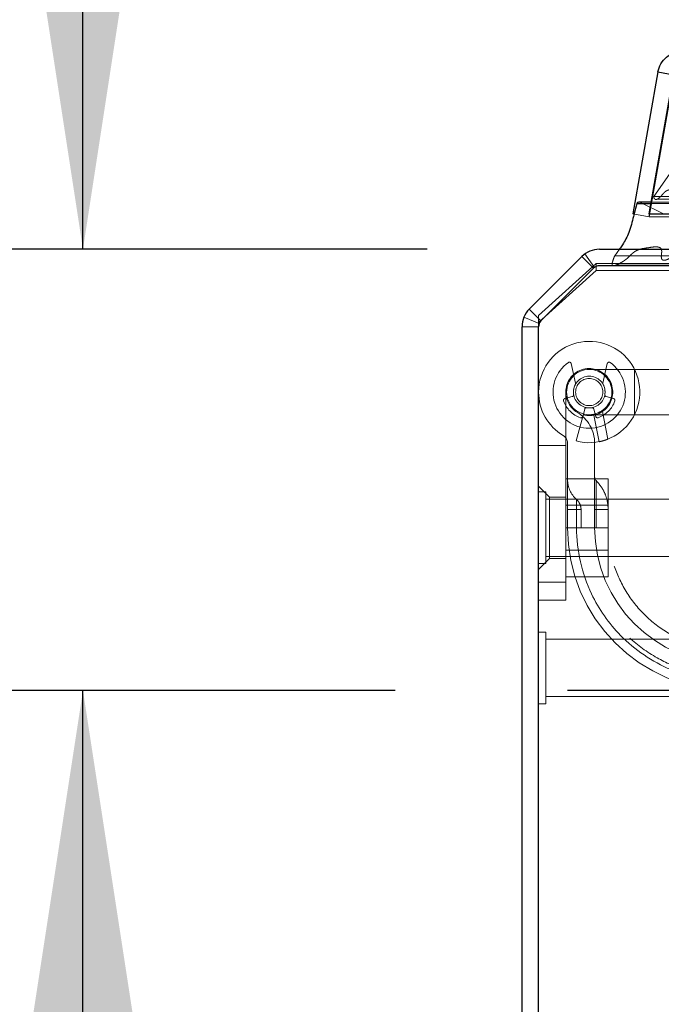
# Model space of a CAD drawing. Header units: inches. Extents: x 0.2 to 10.8, y 0.2 to 8.2.
# Tile 6 of 146: x 2.877 to 3.063, y 1.943 to 2.228. Entities that reach past the tile are written whole.
import ezdxf

# ---------------------------------------------------------------- set-up
doc = ezdxf.new("R2010")
doc.units = ezdxf.units.IN
doc.header["$MEASUREMENT"] = 0
doc.linetypes.add('HIDDEN', pattern=[0.07500000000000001, 0.05, -0.025])
doc.layers.add('DIMENSIONS', color=140, linetype='Continuous')
doc.styles.add('SLDTEXTSTYLE0', font='TXT', dxfattribs={"width": 0.7})
doc.dimstyles.new('SLDDIMSTYLE1', dxfattribs={"dimtxt": 0.0849609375, "dimasz": 0.13, "dimexe": 0, "dimexo": 0.0625, "dimgap": 0.021240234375, "dimtad": 0, "dimtih": 1, "dimtoh": 1, "dimlfac": 15, "dimrnd": 1e-09, "dimzin": 12, "dimdsep": 46, "dimtxsty": 'SLDTEXTSTYLE0', "dimsah": 1, "dimcen": 0.09, "dimadec": 0, "dimazin": 3, "dimtfac": 1, "dimtmove": 0, "dimatfit": 0, "dimfxl": 0, "dimfrac": 2, "dimtolj": 1, "dimtzin": 12, "dimarcsym": 0})

# ---------------------------------------------------------------- blocks, each defined once
blk = doc.blocks.new('_D_22')
at = {"layer": 'DIMENSIONS'}
for p, q in [((2.895359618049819, 2.161682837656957), (2.895359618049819, 2.411682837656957)), ((2.995250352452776, 2.161682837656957), (2.770359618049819, 2.161682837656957)), ((2.985988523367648, 2.033638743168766), (2.770359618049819, 2.033638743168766)), ((2.895359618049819, 1.809167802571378), (2.895359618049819, 2.033638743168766)), ((2.349392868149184, 1.809167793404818), (2.320862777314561, 1.809167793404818)), ((2.320862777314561, 1.809167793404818), (2.320862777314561, 1.674136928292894)), ((2.601862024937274, 1.809167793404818), (2.630392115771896, 1.809167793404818)), ((2.630392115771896, 1.809167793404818), (2.630392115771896, 1.674136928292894)), ((2.755034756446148, 1.809167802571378), (2.895359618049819, 1.809167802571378)), ((2.320862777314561, 1.674136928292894), (2.349392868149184, 1.674136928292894)), ((2.630392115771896, 1.674136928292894), (2.601862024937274, 1.674136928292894))]:
    blk.add_line(p, q, dxfattribs=at)
for points in [[(2.895359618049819, 2.161682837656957), (2.915359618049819, 2.291682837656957), (2.875359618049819, 2.291682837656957)], [(2.895359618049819, 2.033638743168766), (2.875359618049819, 1.903638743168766), (2.915359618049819, 1.903638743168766)]]:
    blk.add_solid(points, dxfattribs=at)
at = {"layer": 'DIMENSIONS', "char_height": 0.08333333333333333, "attachment_point": 1, "style": 'SLDTEXTSTYLE0'}
for s, insert in [('1.92', (2.349392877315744, 1.935610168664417)), ('48.8', (2.349392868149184, 1.781559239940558))]:
    blk.add_mtext(s, dxfattribs=dict(at, insert=insert))

msp = doc.modelspace()

# ---------------------------------------------------------------- linework, layer by layer
at = {"color": 7, "linetype": 'Continuous', "lineweight": 25}
for p, q in [((3.062229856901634, 2.213142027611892), (3.054962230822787, 2.171925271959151)), ((3.059696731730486, 2.171925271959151), (3.066964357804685, 2.213142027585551)), ((3.062229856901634, 2.213142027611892), (3.066821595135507, 2.212332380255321)), ((3.056089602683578, 2.174965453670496), (3.060232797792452, 2.174965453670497)), ((3.060304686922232, 2.175373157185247), (3.0567039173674, 2.175373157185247)), ((3.059696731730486, 2.171925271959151), (4.985849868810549, 2.171925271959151)), ((3.059696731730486, 2.171925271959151), (3.059696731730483, 2.171866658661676)), ((3.045250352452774, 2.161682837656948), (3.103656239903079, 2.161682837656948)), ((3.024898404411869, 2.144313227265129), (3.040159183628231, 2.159574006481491)), ((3.04355252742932, 2.156180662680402), (3.028291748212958, 2.14091988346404)), ((3.103650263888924, 2.156882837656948), (3.045247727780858, 2.156882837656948)), ((3.022789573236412, 1.368882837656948), (3.022789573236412, 2.139222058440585)), ((3.027589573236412, 1.366482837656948), (3.027589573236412, 2.139224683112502))]:
    msp.add_line(p, q, dxfattribs=at)
at = {"color": 7, "linetype": 'HIDDEN', "lineweight": 18}
for p, q in [((3.066956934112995, 2.212308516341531), (3.059689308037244, 2.17109176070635)), ((3.059696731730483, 2.17109176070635), (3.066964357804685, 2.21230851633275)), ((3.068943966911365, 2.188288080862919), (3.061051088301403, 2.177015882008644)), ((3.061051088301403, 2.177015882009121), (4.984495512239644, 2.177015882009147)), ((3.056996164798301, 2.175305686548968), (4.988550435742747, 2.175305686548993)), ((3.064050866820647, 2.171864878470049), (3.056996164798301, 2.175305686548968)), ((3.056996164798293, 2.175305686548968), (4.98855043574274, 2.175305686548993)), ((3.060232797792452, 2.174965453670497), (4.985313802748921, 2.174965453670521)), ((4.985241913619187, 2.175373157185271), (3.060304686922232, 2.175373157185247)), ((3.062065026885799, 2.176256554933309), (4.98343887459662, 2.176256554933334)), ((3.054962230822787, 2.171925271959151), (3.059689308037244, 2.17109176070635)), ((3.059696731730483, 2.171866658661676), (3.059696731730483, 2.17109176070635)), ((3.059696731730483, 2.17109176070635), (4.985849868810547, 2.17109176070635)), ((3.043847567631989, 2.156430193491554), (3.041041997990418, 2.160324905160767)), ((3.051037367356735, 2.161682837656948), (3.049687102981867, 2.159777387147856)), ((3.049687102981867, 2.159777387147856), (3.103656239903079, 2.159777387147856)), ((3.027589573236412, 2.142420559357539), (3.044256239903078, 2.157525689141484)), ((3.043553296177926, 2.156179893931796), (3.040159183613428, 2.159574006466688)), ((3.044256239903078, 2.157525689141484), (3.044256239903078, 2.155497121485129)), ((3.044256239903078, 2.157525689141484), (3.105589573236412, 2.157525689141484)), ((3.049825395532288, 2.157028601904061), (3.103656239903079, 2.157028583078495)), ((3.044256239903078, 2.155497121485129), (3.027589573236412, 2.140391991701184)), ((3.028292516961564, 2.140919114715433), (3.043553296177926, 2.156179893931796)), ((3.044256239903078, 2.155497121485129), (3.104784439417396, 2.155497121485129)), ((3.028292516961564, 2.140919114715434), (3.024898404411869, 2.144313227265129)), ((3.027772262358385, 2.140140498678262), (3.02333764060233, 2.141977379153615)), ((3.027589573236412, 2.140391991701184), (3.027589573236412, 2.142420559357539)), ((3.027589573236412, 2.139224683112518), (3.027589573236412, 2.140391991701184)), ((3.027589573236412, 2.139222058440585), (3.022789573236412, 2.139222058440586)), ((3.038306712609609, 2.122816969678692), (3.037042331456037, 2.128510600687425)), ((3.047533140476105, 2.128510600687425), (3.046268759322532, 2.122816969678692)), ((3.055411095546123, 2.126814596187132), (3.042287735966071, 2.126814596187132)), ((3.055411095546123, 2.113691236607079), (3.055411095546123, 2.126814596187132)), ((3.055411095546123, 2.113691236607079), (3.055411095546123, 2.126814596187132)), ((3.055411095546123, 2.113691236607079), (3.055411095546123, 2.126814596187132)), ((3.077720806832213, 2.126814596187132), (3.055411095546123, 2.126814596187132)), ((3.035463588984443, 2.120252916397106), (3.035463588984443, 2.065134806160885)), ((3.03520720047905, 2.118355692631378), (3.03737009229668, 2.118935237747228)), ((3.047205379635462, 2.118935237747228), (3.049368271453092, 2.118355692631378)), ((3.040970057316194, 2.115335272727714), (3.040390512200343, 2.113172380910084)), ((3.044184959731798, 2.113172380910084), (3.043605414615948, 2.115335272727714)), ((3.046098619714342, 2.114591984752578), (3.047702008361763, 2.106588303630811)), ((3.047702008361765, 2.106588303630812), (3.046098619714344, 2.114591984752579)), ((3.046098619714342, 2.114591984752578), (3.047702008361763, 2.106588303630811)), ((3.047702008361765, 2.106588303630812), (3.046098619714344, 2.114591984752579)), ((3.046098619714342, 2.114591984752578), (3.047702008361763, 2.106588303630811)), ((3.047702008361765, 2.106588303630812), (3.046098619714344, 2.114591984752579)), ((3.040390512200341, 2.113172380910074), (3.038483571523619, 2.106055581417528)), ((3.042287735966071, 2.113691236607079), (3.055411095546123, 2.113691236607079)), ((3.043628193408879, 2.113561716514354), (3.045174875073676, 2.105841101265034)), ((3.055411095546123, 2.113691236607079), (3.077720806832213, 2.113691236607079)), ((3.035463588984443, 2.104743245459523), (3.027589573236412, 2.104743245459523)), ((3.035988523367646, 2.105405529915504), (3.035988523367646, 2.080882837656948)), ((3.043862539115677, 2.080882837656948), (3.043862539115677, 2.105405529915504)), ((3.035463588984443, 2.095082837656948), (3.047796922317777, 2.095082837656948)), ((3.047796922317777, 2.080882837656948), (3.047796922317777, 2.095082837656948)), ((3.030739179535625, 2.089806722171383), (3.027589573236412, 2.092956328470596)), ((3.029672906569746, 2.091299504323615), (3.027589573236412, 2.091299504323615)), ((3.029672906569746, 2.080882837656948), (3.029672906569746, 2.091299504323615)), ((3.069256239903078, 2.089216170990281), (3.029672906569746, 2.089216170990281)), ((3.030739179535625, 2.089806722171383), (3.030739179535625, 2.071958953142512)), ((3.035463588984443, 2.089806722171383), (3.030739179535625, 2.089806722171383)), ((3.047796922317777, 2.087412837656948), (3.035463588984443, 2.087412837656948)), ((3.035988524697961, 2.080882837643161), (3.035988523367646, 2.08613218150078)), ((3.035988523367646, 2.086132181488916), (3.038618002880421, 2.086132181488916)), ((3.035988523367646, 2.086132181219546), (3.038618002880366, 2.086132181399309)), ((3.035988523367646, 2.086132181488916), (3.038618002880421, 2.086132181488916)), ((3.035988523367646, 2.086132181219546), (3.038618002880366, 2.086132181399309)), ((3.035988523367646, 2.086132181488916), (3.038618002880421, 2.086132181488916)), ((3.035988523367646, 2.086132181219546), (3.038618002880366, 2.086132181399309)), ((3.035988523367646, 2.086132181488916), (3.038618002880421, 2.086132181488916)), ((3.035988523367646, 2.086132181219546), (3.038618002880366, 2.086132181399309)), ((3.035988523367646, 2.086132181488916), (3.038618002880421, 2.086132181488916)), ((3.035988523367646, 2.086132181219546), (3.038618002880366, 2.086132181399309)), ((3.035988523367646, 2.086132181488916), (3.038618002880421, 2.086132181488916)), ((3.035988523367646, 2.086132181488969), (3.03598852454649, 2.080882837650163)), ((3.035988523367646, 2.086132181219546), (3.038618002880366, 2.086132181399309)), ((3.038618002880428, 2.086132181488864), (3.038618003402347, 2.080882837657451)), ((3.038618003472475, 2.080882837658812), (3.038618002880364, 2.086132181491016)), ((3.038618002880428, 2.086132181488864), (3.038618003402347, 2.080882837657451)), ((3.038618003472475, 2.080882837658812), (3.038618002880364, 2.086132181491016)), ((3.038618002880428, 2.086132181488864), (3.038618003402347, 2.080882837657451)), ((3.038618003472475, 2.080882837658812), (3.038618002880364, 2.086132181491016)), ((3.038618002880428, 2.086132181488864), (3.038618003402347, 2.080882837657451)), ((3.038618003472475, 2.080882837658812), (3.038618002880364, 2.086132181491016)), ((3.038618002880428, 2.086132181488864), (3.038618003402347, 2.080882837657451)), ((3.038618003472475, 2.080882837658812), (3.038618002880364, 2.086132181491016)), ((3.038618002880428, 2.086132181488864), (3.038618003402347, 2.080882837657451)), ((3.038618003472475, 2.080882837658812), (3.038618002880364, 2.086132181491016)), ((3.039925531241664, 2.080882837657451), (3.039925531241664, 2.086132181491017)), ((3.043862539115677, 2.086132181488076), (3.044255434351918, 2.086132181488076)), ((3.043862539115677, 2.086132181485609), (3.044255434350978, 2.086132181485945)), ((3.043862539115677, 2.086132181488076), (3.044255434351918, 2.086132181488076)), ((3.043862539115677, 2.086132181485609), (3.044255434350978, 2.086132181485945)), ((3.043862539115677, 2.086132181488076), (3.044255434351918, 2.086132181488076)), ((3.043862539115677, 2.086132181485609), (3.044255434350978, 2.086132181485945)), ((3.043862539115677, 2.086132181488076), (3.044255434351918, 2.086132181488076)), ((3.043862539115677, 2.086132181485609), (3.044255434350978, 2.086132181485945)), ((3.043862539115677, 2.086132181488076), (3.044255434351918, 2.086132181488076)), ((3.043862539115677, 2.086132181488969), (3.043862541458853, 2.080882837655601)), ((3.043862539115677, 2.086132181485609), (3.044255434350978, 2.086132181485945)), ((3.043862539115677, 2.086132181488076), (3.044255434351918, 2.086132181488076)), ((3.043862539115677, 2.086132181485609), (3.044255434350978, 2.086132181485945)), ((3.044255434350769, 2.086132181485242), (3.044255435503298, 2.080882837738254)), ((3.044255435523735, 2.080882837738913), (3.04425543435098, 2.086132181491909)), ((3.044255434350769, 2.086132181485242), (3.044255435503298, 2.080882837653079)), ((3.044255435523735, 2.080882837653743), (3.04425543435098, 2.086132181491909)), ((3.044255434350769, 2.086132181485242), (3.044255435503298, 2.080882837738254)), ((3.044255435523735, 2.080882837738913), (3.04425543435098, 2.086132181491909)), ((3.044255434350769, 2.086132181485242), (3.044255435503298, 2.080882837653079)), ((3.044255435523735, 2.080882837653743), (3.04425543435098, 2.086132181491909)), ((3.044255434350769, 2.086132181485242), (3.044255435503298, 2.080882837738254)), ((3.044255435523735, 2.080882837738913), (3.04425543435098, 2.086132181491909)), ((3.044255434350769, 2.086132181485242), (3.044255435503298, 2.080882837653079)), ((3.044255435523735, 2.080882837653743), (3.04425543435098, 2.086132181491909)), ((3.047679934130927, 2.086132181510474), (3.047564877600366, 2.086132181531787)), ((3.047679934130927, 2.086132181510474), (3.047564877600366, 2.086132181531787)), ((3.047679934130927, 2.086132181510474), (3.047564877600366, 2.086132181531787)), ((3.047679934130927, 2.086132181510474), (3.047564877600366, 2.086132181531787)), ((3.047679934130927, 2.086132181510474), (3.047564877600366, 2.086132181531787)), ((3.047679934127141, 2.086132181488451), (3.04779602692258, 2.086132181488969)), ((3.047796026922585, 2.080882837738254), (3.047796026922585, 2.086132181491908)), ((3.029672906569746, 2.070466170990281), (3.029672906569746, 2.080882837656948)), ((3.035463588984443, 2.080882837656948), (3.047796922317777, 2.080882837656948)), ((3.047796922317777, 2.066682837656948), (3.047796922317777, 2.080882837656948)), ((3.035463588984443, 2.074352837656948), (3.047796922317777, 2.074352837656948)), ((3.027589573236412, 2.0688093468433), (3.030739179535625, 2.071958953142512)), ((3.029672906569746, 2.072549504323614), (3.069256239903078, 2.072549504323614)), ((3.030739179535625, 2.071958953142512), (3.035463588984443, 2.071958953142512)), ((3.027589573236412, 2.070466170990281), (3.029672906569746, 2.070466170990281)), ((3.035463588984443, 2.066682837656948), (3.047796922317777, 2.066682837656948)), ((3.035463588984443, 2.065134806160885), (3.027589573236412, 2.065134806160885)), ((3.027589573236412, 2.065134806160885), (3.035463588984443, 2.065134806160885)), ((3.035463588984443, 2.065134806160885), (3.027589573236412, 2.065134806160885)), ((3.027589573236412, 2.065134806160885), (3.035463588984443, 2.065134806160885)), ((3.035463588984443, 2.065134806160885), (3.027589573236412, 2.065134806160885)), ((3.027589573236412, 2.065134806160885), (3.035463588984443, 2.065134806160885)), ((3.035463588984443, 2.065134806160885), (3.035463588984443, 2.059885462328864)), ((3.035463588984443, 2.059885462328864), (3.027589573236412, 2.059885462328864)), ((3.029672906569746, 2.050632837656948), (3.027589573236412, 2.050632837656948)), ((3.029672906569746, 2.040216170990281), (3.029672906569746, 2.050632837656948)), ((3.069256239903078, 2.048549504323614), (3.029672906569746, 2.048549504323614)), ((3.029672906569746, 2.029799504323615), (3.029672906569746, 2.040216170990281)), ((3.029672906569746, 2.031882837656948), (3.069256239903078, 2.031882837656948)), ((3.027589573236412, 2.029799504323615), (3.029672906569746, 2.029799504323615))]:
    msp.add_line(p, q, dxfattribs=at)
at = {"color": 7, "linetype": 'HIDDEN', "lineweight": 18, "flags": 128}
for points in [[(4.98500221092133, 2.16229822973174), (3.982326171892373, 2.16229805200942), (3.060539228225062, 2.162298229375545)], [(4.985007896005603, 2.162298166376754), (4.101505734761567, 2.162295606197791), (3.060540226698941, 2.162298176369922)]]:
    msp.add_lwpolyline(points, dxfattribs=at)
at = {"color": 7, "linetype": 'HIDDEN', "lineweight": 18}
for radius in [0.006561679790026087, 0.004593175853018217, 0.003937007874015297]:
    msp.add_circle((3.042287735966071, 2.120252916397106), radius, dxfattribs=at)
at = {"color": 7, "linetype": 'Continuous', "lineweight": 25}
for centre, radius, start, end in [((3.056703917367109, 2.174706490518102), 0.0006666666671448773, 89.99999997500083, 157.1422396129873), ((3.045250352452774, 2.154482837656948), 0.007200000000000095, 89.99999999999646, 135), ((3.045247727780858, 2.154485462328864), 0.002397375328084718, 90, 134.9999999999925), ((3.029989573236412, 2.139222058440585), 0.007200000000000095, 134.9999999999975, 180), ((3.029986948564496, 2.139224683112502), 0.002397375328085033, 135, 180)]:
    msp.add_arc(centre, radius, start, end, dxfattribs=at)
at = {"color": 7, "linetype": 'HIDDEN', "lineweight": 18}
for centre, radius, start, end in [((3.056703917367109, 2.174706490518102), 0.0006666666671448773, 64.00000000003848, 89.99999997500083), ((3.042287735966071, 2.120252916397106), 0.01469816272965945, 255.0000000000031, 180), ((3.042287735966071, 2.120252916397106), 0.0104986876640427, 125.2609148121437, 54.73908518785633), ((3.036529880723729, 2.128396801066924), 0.0005249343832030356, 12.52046276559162, 125.2609148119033), ((3.048045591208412, 2.128396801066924), 0.0005249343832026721, 54.73908518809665, 167.4795372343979), ((3.042287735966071, 2.120252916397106), 0.006824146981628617, 255.0000000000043, 180), ((3.037794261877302, 2.122703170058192), 0.0005249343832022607, 331.3967362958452, 12.520462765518), ((3.046781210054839, 2.122703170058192), 0.0005249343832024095, 167.4795372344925, 208.6032637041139), ((3.042287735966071, 2.120252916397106), 0.01469816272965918, 180, 238.9924169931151), ((3.042287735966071, 2.120252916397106), 0.006824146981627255, 180, 238.9924169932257), ((3.042287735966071, 2.120252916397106), 0.004593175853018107, 151.3967362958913, 189.1131578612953), ((3.042287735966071, 2.120252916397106), 0.004593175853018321, 350.8868421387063, 28.60326370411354), ((3.03534306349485, 2.117848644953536), 0.0005249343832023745, 104.9999999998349, 199.0960437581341), ((3.042287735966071, 2.120252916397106), 0.007874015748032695, 199.0960437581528, 250.9039562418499), ((3.037234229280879, 2.11944228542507), 0.0005249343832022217, 284.9999999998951, 9.113157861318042), ((3.042287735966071, 2.120252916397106), 0.007874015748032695, 289.0960437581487, 340.9039562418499), ((3.047341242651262, 2.11944228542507), 0.0005249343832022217, 170.886842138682, 255.0000000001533), ((3.049232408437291, 2.117848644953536), 0.0005249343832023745, 340.9039562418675, 75.00000000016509), ((3.033363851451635, 2.105405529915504), 0.01049868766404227, 0, 58.99241699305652), ((3.041477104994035, 2.115199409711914), 0.0005249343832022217, 80.88684213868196, 165.00000000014), ((3.042287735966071, 2.120252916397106), 0.0045931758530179, 260.8868421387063, 279.1131578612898), ((3.043098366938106, 2.115199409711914), 0.0005249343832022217, 14.99999999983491, 99.11315786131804), ((3.039883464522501, 2.113308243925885), 0.0005249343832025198, 250.9039562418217, 345.0000000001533), ((3.04469200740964, 2.113308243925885), 0.0005249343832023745, 194.9999999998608, 289.0960437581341), ((3.033363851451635, 2.105405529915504), 0.00262467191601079, 0, 58.99241699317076), ((3.043862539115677, 2.094935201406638), 0.007874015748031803, 180, 228.2366022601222), ((3.045174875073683, 2.095503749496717), 0.001312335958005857, 180, 225.5237275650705), ((3.083232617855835, 2.080882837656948), 0.04724409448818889, 180, 0), ((3.083232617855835, 2.080882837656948), 0.03937007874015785, 180, 0)]:
    msp.add_arc(centre, radius, start, end, dxfattribs=at)
at = {"color": 7, "linetype": 'Continuous', "lineweight": 25}
for points, knots in [([(3.062229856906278, 2.213142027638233), (3.062375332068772, 2.213967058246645), (3.062666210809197, 2.214766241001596), (3.063503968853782, 2.216217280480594), (3.064050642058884, 2.216868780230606), (3.065334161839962, 2.217945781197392), (3.066070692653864, 2.218371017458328), (3.067645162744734, 2.218944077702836), (3.068482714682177, 2.21909176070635), (3.069320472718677, 2.21909176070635)], [0, 0, 0, 0, 0.25, 0.25, 0.5, 0.5, 0.75, 0.75, 1, 1, 1, 1]), ([(3.056089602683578, 2.174965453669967), (3.055826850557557, 2.173993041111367), (3.055487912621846, 2.172738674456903), (3.054798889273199, 2.169909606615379), (3.054055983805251, 2.166577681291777), (3.052408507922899, 2.16369669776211), (3.051383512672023, 2.162169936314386), (3.051081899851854, 2.161745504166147), (3.051037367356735, 2.161682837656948)], [0, 0, 0, 0, 0.2048192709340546, 0.2642072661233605, 0.5877581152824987, 0.8815774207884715, 0.9825151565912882, 1, 1, 1, 1])]:
    msp.add_open_spline(points, degree=3, knots=knots, dxfattribs=at)
at = {"color": 7, "linetype": 'HIDDEN', "lineweight": 18}
for points, knots in [([(3.061051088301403, 2.177015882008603), (3.061044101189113, 2.176987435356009), (3.061029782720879, 2.176929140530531), (3.06102743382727, 2.176832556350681), (3.061038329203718, 2.176730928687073), (3.061063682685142, 2.176625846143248), (3.061102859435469, 2.176520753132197), (3.061155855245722, 2.176419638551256), (3.061223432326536, 2.176327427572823), (3.061311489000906, 2.176243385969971), (3.061454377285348, 2.176156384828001), (3.061751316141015, 2.176079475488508), (3.062151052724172, 2.176261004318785), (3.062643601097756, 2.176618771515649), (3.063136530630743, 2.177100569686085), (3.063663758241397, 2.177688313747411), (3.064071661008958, 2.178163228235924), (3.064420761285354, 2.178470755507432), (3.064726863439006, 2.17866870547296), (3.065104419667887, 2.178839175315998), (3.065560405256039, 2.17894462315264), (3.066041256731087, 2.178939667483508), (3.06646022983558, 2.178838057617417), (3.066769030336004, 2.178650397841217), (3.066971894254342, 2.178411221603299), (3.067066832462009, 2.178119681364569), (3.067119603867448, 2.177785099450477), (3.067130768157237, 2.177416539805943), (3.067102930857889, 2.177167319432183), (3.067088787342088, 2.177040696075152)], [0, 0, 0, 0, 0.008015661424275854, 0.01642624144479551, 0.02548130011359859, 0.03532265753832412, 0.04596837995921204, 0.05731829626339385, 0.06918684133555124, 0.08154973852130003, 0.09716460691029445, 0.1262066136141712, 0.1938647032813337, 0.2508569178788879, 0.3344528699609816, 0.4187957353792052, 0.5010146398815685, 0.5361129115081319, 0.5786151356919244, 0.628178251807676, 0.6848127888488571, 0.7500089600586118, 0.80649066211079, 0.847752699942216, 0.8748195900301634, 0.9022650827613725, 0.9327237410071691, 0.965818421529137, 1, 1, 1, 1]), ([(3.049687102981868, 2.159777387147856), (3.049582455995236, 2.15952529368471), (3.049391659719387, 2.159065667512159), (3.04916507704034, 2.158422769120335), (3.049010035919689, 2.157900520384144), (3.048936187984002, 2.157521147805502), (3.048940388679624, 2.15726027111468), (3.048994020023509, 2.157091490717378), (3.049099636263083, 2.156979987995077), (3.049244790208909, 2.156932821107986), (3.049420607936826, 2.156924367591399), (3.049629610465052, 2.15696285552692), (3.049868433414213, 2.157040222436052), (3.050326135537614, 2.157200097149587), (3.050973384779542, 2.157498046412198), (3.051771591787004, 2.157942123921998), (3.052511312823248, 2.158410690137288), (3.053192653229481, 2.158931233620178), (3.053859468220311, 2.159558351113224), (3.054423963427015, 2.160131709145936), (3.054951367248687, 2.160603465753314), (3.055421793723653, 2.160958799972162), (3.056104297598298, 2.161381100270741), (3.057337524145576, 2.161844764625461), (3.05888422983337, 2.162031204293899), (3.060422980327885, 2.162298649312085), (3.061505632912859, 2.162406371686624), (3.06222245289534, 2.162354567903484), (3.06264972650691, 2.162246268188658), (3.06290562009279, 2.162105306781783), (3.063112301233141, 2.161912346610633), (3.063249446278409, 2.161638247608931), (3.063320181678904, 2.161267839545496), (3.063324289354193, 2.160868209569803), (3.063296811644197, 2.160469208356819), (3.063267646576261, 2.160080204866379), (3.063224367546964, 2.159748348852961), (3.063205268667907, 2.159467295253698), (3.063228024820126, 2.159240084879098), (3.063279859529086, 2.159017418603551), (3.063363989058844, 2.158814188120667), (3.063458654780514, 2.158665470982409), (3.063634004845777, 2.158554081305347), (3.06389486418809, 2.158476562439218), (3.064288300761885, 2.158493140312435), (3.064698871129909, 2.158603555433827), (3.065253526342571, 2.15884904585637), (3.065887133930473, 2.159287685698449), (3.066532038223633, 2.159975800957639), (3.067050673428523, 2.16086210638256), (3.067451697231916, 2.161765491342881), (3.067856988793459, 2.162603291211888), (3.06820476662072, 2.163208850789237), (3.068627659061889, 2.163829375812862), (3.069188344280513, 2.164464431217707), (3.069950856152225, 2.16502645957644), (3.070679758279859, 2.165195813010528), (3.071187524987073, 2.165030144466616), (3.071458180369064, 2.164859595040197), (3.071677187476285, 2.164593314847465), (3.071895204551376, 2.164182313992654), (3.07213824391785, 2.163689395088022), (3.072409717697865, 2.163219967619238), (3.072777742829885, 2.162634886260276), (3.073249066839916, 2.161940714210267), (3.073846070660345, 2.161189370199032), (3.074464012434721, 2.160528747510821), (3.075097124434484, 2.159979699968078), (3.075694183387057, 2.159613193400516), (3.076236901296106, 2.159436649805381), (3.076714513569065, 2.159397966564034), (3.077084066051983, 2.159514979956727), (3.077287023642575, 2.159711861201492), (3.07735035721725, 2.159837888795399), (3.077397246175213, 2.160002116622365), (3.077427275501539, 2.160201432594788), (3.077442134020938, 2.160429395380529), (3.07744082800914, 2.160680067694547), (3.07742335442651, 2.160950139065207), (3.077389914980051, 2.161239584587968), (3.077329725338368, 2.161604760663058), (3.07724521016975, 2.16203786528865), (3.077141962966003, 2.162533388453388), (3.07701689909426, 2.163056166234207), (3.076903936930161, 2.163583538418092), (3.076855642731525, 2.164094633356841), (3.076868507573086, 2.164528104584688), (3.076985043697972, 2.16489979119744), (3.077196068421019, 2.165080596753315), (3.077399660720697, 2.165139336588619), (3.077580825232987, 2.165150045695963), (3.077827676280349, 2.165123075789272), (3.078253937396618, 2.165026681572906), (3.079054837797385, 2.16474846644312), (3.08015528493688, 2.164266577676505), (3.081403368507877, 2.163516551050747), (3.082593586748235, 2.162536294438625), (3.083493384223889, 2.161597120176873), (3.084130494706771, 2.160898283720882), (3.084484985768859, 2.160541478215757), (3.084783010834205, 2.160288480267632), (3.08507162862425, 2.16010729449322), (3.085391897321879, 2.15999996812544), (3.085724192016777, 2.160014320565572), (3.086035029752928, 2.16011940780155), (3.086299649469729, 2.160271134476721), (3.086495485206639, 2.160456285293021), (3.086635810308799, 2.160694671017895), (3.086721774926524, 2.160953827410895), (3.086762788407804, 2.161257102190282), (3.086718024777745, 2.161640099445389), (3.086607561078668, 2.162121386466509), (3.086421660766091, 2.162697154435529), (3.086255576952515, 2.163098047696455), (3.086165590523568, 2.16331525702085)], [0, 0, 0, 0, 0.01165580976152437, 0.02125130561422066, 0.028620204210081, 0.03429118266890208, 0.03667556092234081, 0.03893308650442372, 0.04124556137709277, 0.04399857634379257, 0.04734540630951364, 0.05123865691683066, 0.05575357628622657, 0.06095083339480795, 0.07795820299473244, 0.09408110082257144, 0.1092829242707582, 0.1236696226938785, 0.1375796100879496, 0.1541345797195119, 0.163018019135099, 0.1729922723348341, 0.1840146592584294, 0.204889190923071, 0.2441303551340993, 0.2718263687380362, 0.2922069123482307, 0.3053877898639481, 0.3118454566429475, 0.3169624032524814, 0.3208356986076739, 0.325276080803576, 0.3302677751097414, 0.3359005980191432, 0.3410985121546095, 0.346279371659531, 0.351515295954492, 0.3544827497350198, 0.3574843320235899, 0.3605674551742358, 0.3637072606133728, 0.3668044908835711, 0.3686870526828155, 0.3738130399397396, 0.3820846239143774, 0.3908438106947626, 0.3972951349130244, 0.4147690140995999, 0.4303906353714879, 0.4422064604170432, 0.4610488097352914, 0.4723716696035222, 0.4826980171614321, 0.4921122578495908, 0.5067198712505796, 0.5227377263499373, 0.5401598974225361, 0.5471704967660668, 0.5518299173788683, 0.5564978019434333, 0.5638264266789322, 0.5721575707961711, 0.5801748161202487, 0.5879775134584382, 0.6035088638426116, 0.6184661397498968, 0.6329214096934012, 0.6469260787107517, 0.6603699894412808, 0.6694170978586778, 0.6784502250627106, 0.687776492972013, 0.6895992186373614, 0.691634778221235, 0.6940048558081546, 0.6967465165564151, 0.6997911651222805, 0.7031107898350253, 0.7067203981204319, 0.7106189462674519, 0.7148230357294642, 0.7216774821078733, 0.7285545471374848, 0.7354668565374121, 0.7435757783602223, 0.7503645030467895, 0.7559948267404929, 0.7607307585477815, 0.765788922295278, 0.769210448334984, 0.7726135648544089, 0.7760447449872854, 0.7827830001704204, 0.797006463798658, 0.8224909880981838, 0.8478785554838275, 0.8735719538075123, 0.8997148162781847, 0.9106852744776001, 0.9188292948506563, 0.9241891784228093, 0.9304521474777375, 0.9365864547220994, 0.942758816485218, 0.9491693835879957, 0.9540555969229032, 0.9584565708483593, 0.9625319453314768, 0.9663327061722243, 0.9697505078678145, 0.9746993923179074, 0.9815092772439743, 0.9899814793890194, 1, 1, 1, 1]), ([(3.047702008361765, 2.106588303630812), (3.047378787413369, 2.106460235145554), (3.047056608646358, 2.106346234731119), (3.046448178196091, 2.106152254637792), (3.046165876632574, 2.10607351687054), (3.045693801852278, 2.10595277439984), (3.045501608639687, 2.105909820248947), (3.045243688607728, 2.105854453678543), (3.045174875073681, 2.10584110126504), (3.045174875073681, 2.10584110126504)], [0, 0, 0, 0, 0.25, 0.25, 0.5, 0.5, 0.75, 0.75, 1, 1, 1, 1]), ([(3.04425543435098, 2.086132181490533), (3.04425543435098, 2.088349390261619), (3.04425543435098, 2.09162747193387), (3.04425543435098, 2.094127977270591), (3.04425543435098, 2.094787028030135), (3.04425543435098, 2.094127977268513), (3.04425543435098, 2.091627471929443), (3.04425543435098, 2.088349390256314), (3.04425543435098, 2.086132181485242)], [6.283185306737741, 6.283185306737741, 6.283185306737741, 6.283185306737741, 7.068583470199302, 7.461282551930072, 7.853981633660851, 8.24668071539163, 8.63937979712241, 9.42477796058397, 9.42477796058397, 9.42477796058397, 9.42477796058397]), ([(3.04425543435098, 2.086132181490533), (3.04425543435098, 2.088349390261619), (3.04425543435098, 2.09162747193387), (3.04425543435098, 2.094127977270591), (3.04425543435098, 2.094787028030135), (3.04425543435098, 2.094127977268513), (3.04425543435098, 2.091627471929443), (3.04425543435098, 2.088349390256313), (3.04425543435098, 2.086132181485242)], [6.283185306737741, 6.283185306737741, 6.283185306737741, 6.283185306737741, 7.068583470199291, 7.46128255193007, 7.85398163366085, 8.24668071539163, 8.6393797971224, 9.42477796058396, 9.42477796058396, 9.42477796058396, 9.42477796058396]), ([(3.04425543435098, 2.086132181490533), (3.04425543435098, 2.088349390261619), (3.04425543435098, 2.09162747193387), (3.04425543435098, 2.094127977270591), (3.04425543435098, 2.094787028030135), (3.04425543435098, 2.094127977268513), (3.04425543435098, 2.091627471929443), (3.04425543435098, 2.088349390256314), (3.04425543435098, 2.086132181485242)], [6.283185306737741, 6.283185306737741, 6.283185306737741, 6.283185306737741, 7.068583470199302, 7.461282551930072, 7.853981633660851, 8.24668071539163, 8.63937979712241, 9.42477796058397, 9.42477796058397, 9.42477796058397, 9.42477796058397]), ([(3.04425543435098, 2.086132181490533), (3.04425543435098, 2.088349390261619), (3.04425543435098, 2.09162747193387), (3.04425543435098, 2.094127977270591), (3.04425543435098, 2.094787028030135), (3.04425543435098, 2.094127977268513), (3.04425543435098, 2.091627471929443), (3.04425543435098, 2.088349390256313), (3.04425543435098, 2.086132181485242)], [6.283185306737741, 6.283185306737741, 6.283185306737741, 6.283185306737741, 7.068583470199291, 7.46128255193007, 7.85398163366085, 8.24668071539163, 8.6393797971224, 9.42477796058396, 9.42477796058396, 9.42477796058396, 9.42477796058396]), ([(3.04425543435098, 2.086132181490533), (3.04425543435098, 2.088349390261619), (3.04425543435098, 2.09162747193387), (3.04425543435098, 2.094127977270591), (3.04425543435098, 2.094787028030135), (3.04425543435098, 2.094127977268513), (3.04425543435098, 2.091627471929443), (3.04425543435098, 2.088349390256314), (3.04425543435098, 2.086132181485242)], [6.283185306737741, 6.283185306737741, 6.283185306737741, 6.283185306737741, 7.068583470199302, 7.461282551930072, 7.853981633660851, 8.24668071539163, 8.63937979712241, 9.42477796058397, 9.42477796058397, 9.42477796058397, 9.42477796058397]), ([(3.04425543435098, 2.086132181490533), (3.04425543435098, 2.088349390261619), (3.04425543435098, 2.09162747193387), (3.04425543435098, 2.094127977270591), (3.04425543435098, 2.094787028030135), (3.04425543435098, 2.094127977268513), (3.04425543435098, 2.091627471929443), (3.04425543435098, 2.088349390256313), (3.04425543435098, 2.086132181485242)], [6.283185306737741, 6.283185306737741, 6.283185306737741, 6.283185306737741, 7.068583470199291, 7.46128255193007, 7.85398163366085, 8.24668071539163, 8.6393797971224, 9.42477796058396, 9.42477796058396, 9.42477796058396, 9.42477796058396]), ([(3.04779602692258, 2.086132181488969), (3.047751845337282, 2.086915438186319), (3.047663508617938, 2.088481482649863), (3.046939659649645, 2.090732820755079), (3.045836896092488, 2.092824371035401), (3.044782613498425, 2.093986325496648), (3.04425543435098, 2.094567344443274)], [0, 0, 0, 0, 0.2500292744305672, 0.4999088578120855, 0.7499364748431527, 1, 1, 1, 1]), ([(3.038618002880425, 2.086132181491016), (3.038618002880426, 2.086515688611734), (3.038618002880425, 2.086899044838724), (3.038618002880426, 2.087607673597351), (3.038618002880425, 2.087932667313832), (3.038618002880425, 2.088475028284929), (3.038618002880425, 2.088692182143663), (3.038618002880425, 2.08898570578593), (3.038618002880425, 2.089061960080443), (3.038618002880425, 2.089061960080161), (3.038618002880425, 2.088985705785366), (3.038618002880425, 2.088692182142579), (3.038618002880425, 2.088475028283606), (3.038618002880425, 2.08793266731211), (3.038618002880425, 2.08760767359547), (3.038618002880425, 2.086899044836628), (3.038618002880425, 2.086515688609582), (3.038618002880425, 2.086132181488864)], [0, 0, 0, 0, 0.125, 0.125, 0.25, 0.25, 0.375, 0.375, 0.5, 0.5, 0.625, 0.625, 0.75, 0.75, 0.875, 0.875, 1, 1, 1, 1]), ([(3.038618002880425, 2.086132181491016), (3.038618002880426, 2.086515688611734), (3.038618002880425, 2.086899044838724), (3.038618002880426, 2.087607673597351), (3.038618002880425, 2.087932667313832), (3.038618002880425, 2.088475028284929), (3.038618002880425, 2.088692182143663), (3.038618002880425, 2.08898570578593), (3.038618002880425, 2.089061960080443), (3.038618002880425, 2.089061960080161), (3.038618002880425, 2.088985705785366), (3.038618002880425, 2.088692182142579), (3.038618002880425, 2.088475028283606), (3.038618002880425, 2.08793266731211), (3.038618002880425, 2.08760767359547), (3.038618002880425, 2.086899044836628), (3.038618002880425, 2.086515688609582), (3.038618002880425, 2.086132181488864)], [0, 0, 0, 0, 0.125, 0.125, 0.25, 0.25, 0.375, 0.375, 0.5, 0.5, 0.625, 0.625, 0.75, 0.75, 0.875, 0.875, 1, 1, 1, 1]), ([(3.038618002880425, 2.086132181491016), (3.038618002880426, 2.086515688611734), (3.038618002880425, 2.086899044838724), (3.038618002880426, 2.087607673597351), (3.038618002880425, 2.087932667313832), (3.038618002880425, 2.088475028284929), (3.038618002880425, 2.088692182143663), (3.038618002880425, 2.08898570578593), (3.038618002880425, 2.089061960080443), (3.038618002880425, 2.089061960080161), (3.038618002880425, 2.088985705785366), (3.038618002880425, 2.088692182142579), (3.038618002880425, 2.088475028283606), (3.038618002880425, 2.08793266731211), (3.038618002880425, 2.08760767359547), (3.038618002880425, 2.086899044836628), (3.038618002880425, 2.086515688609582), (3.038618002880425, 2.086132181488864)], [0, 0, 0, 0, 0.125, 0.125, 0.25, 0.25, 0.375, 0.375, 0.5, 0.5, 0.625, 0.625, 0.75, 0.75, 0.875, 0.875, 1, 1, 1, 1]), ([(3.038618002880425, 2.086132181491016), (3.038618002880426, 2.086515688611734), (3.038618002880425, 2.086899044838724), (3.038618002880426, 2.087607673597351), (3.038618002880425, 2.087932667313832), (3.038618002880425, 2.088475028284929), (3.038618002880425, 2.088692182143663), (3.038618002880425, 2.08898570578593), (3.038618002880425, 2.089061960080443), (3.038618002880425, 2.089061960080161), (3.038618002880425, 2.088985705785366), (3.038618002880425, 2.088692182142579), (3.038618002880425, 2.088475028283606), (3.038618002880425, 2.08793266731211), (3.038618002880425, 2.08760767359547), (3.038618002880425, 2.086899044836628), (3.038618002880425, 2.086515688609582), (3.038618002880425, 2.086132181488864)], [0, 0, 0, 0, 0.125, 0.125, 0.25, 0.25, 0.375, 0.375, 0.5, 0.5, 0.625, 0.625, 0.75, 0.75, 0.875, 0.875, 1, 1, 1, 1]), ([(3.038618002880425, 2.086132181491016), (3.038618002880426, 2.086515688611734), (3.038618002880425, 2.086899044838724), (3.038618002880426, 2.087607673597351), (3.038618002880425, 2.087932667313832), (3.038618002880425, 2.088475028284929), (3.038618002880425, 2.088692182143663), (3.038618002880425, 2.08898570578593), (3.038618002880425, 2.089061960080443), (3.038618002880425, 2.089061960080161), (3.038618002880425, 2.088985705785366), (3.038618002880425, 2.088692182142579), (3.038618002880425, 2.088475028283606), (3.038618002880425, 2.08793266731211), (3.038618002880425, 2.08760767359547), (3.038618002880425, 2.086899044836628), (3.038618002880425, 2.086515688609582), (3.038618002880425, 2.086132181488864)], [0, 0, 0, 0, 0.125, 0.125, 0.25, 0.25, 0.375, 0.375, 0.5, 0.5, 0.625, 0.625, 0.75, 0.75, 0.875, 0.875, 1, 1, 1, 1]), ([(3.038618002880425, 2.086132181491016), (3.038618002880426, 2.086515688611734), (3.038618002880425, 2.086899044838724), (3.038618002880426, 2.087607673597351), (3.038618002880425, 2.087932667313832), (3.038618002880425, 2.088475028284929), (3.038618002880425, 2.088692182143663), (3.038618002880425, 2.08898570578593), (3.038618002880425, 2.089061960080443), (3.038618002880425, 2.089061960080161), (3.038618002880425, 2.088985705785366), (3.038618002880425, 2.088692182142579), (3.038618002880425, 2.088475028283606), (3.038618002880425, 2.08793266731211), (3.038618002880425, 2.08760767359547), (3.038618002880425, 2.086899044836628), (3.038618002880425, 2.086515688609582), (3.038618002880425, 2.086132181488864)], [0, 0, 0, 0, 0.125, 0.125, 0.25, 0.25, 0.375, 0.375, 0.5, 0.5, 0.625, 0.625, 0.75, 0.75, 0.875, 0.875, 1, 1, 1, 1]), ([(3.039925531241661, 2.086132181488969), (3.039908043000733, 2.086407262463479), (3.039873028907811, 2.086958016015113), (3.039601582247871, 2.087744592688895), (3.039198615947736, 2.088472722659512), (3.038811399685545, 2.088865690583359), (3.038618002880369, 2.089061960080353)], [0, 0, 0, 0, 0.2497858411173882, 0.500108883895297, 0.7503272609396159, 1, 1, 1, 1]), ([(3.04744314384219, 2.086132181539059), (3.047276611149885, 2.086132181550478), (3.046907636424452, 2.08613218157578), (3.045827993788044, 2.086132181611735), (3.044779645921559, 2.08613218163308), (3.04425543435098, 2.086132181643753)], [0, 0, 0, 0, 0.2914234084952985, 0.6456862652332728, 1, 1, 1, 1]), ([(3.047443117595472, 2.08613218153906), (3.04727659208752, 2.08613218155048), (3.046907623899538, 2.086132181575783), (3.045827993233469, 2.086132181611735), (3.044779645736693, 2.08613218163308), (3.04425543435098, 2.086132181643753)], [0, 0, 0, 0, 0.2914138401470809, 0.6456814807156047, 1, 1, 1, 1]), ([(3.04744314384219, 2.086132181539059), (3.047276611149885, 2.086132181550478), (3.046907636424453, 2.08613218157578), (3.045827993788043, 2.086132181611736), (3.044779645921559, 2.08613218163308), (3.04425543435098, 2.086132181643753)], [0, 0, 0, 0, 0.2914234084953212, 0.6456862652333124, 1, 1, 1, 1]), ([(3.047443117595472, 2.08613218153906), (3.04727659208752, 2.08613218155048), (3.046907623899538, 2.086132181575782), (3.045827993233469, 2.086132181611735), (3.044779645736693, 2.08613218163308), (3.04425543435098, 2.086132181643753)], [0, 0, 0, 0, 0.2914138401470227, 0.6456814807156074, 1, 1, 1, 1]), ([(3.04744314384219, 2.086132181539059), (3.047276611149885, 2.086132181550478), (3.046907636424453, 2.08613218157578), (3.045827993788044, 2.086132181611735), (3.044779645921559, 2.08613218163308), (3.04425543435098, 2.086132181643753)], [0, 0, 0, 0, 0.2914234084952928, 0.6456862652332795, 1, 1, 1, 1]), ([(3.047443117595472, 2.08613218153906), (3.04727659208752, 2.08613218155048), (3.04690762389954, 2.086132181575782), (3.045827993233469, 2.086132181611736), (3.044779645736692, 2.08613218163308), (3.04425543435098, 2.086132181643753)], [0, 0, 0, 0, 0.2914138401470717, 0.6456814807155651, 0.9999999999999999, 0.9999999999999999, 0.9999999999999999, 0.9999999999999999]), ([(3.04425543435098, 2.086132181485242), (3.044779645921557, 2.086132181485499), (3.045827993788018, 2.086132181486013), (3.046907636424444, 2.086132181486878), (3.047276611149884, 2.086132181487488), (3.047443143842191, 2.086132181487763)], [0, 0, 0, 0, 0.3543137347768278, 0.7085765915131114, 1, 1, 1, 1]), ([(3.04425543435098, 2.086132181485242), (3.044779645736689, 2.086132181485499), (3.045827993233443, 2.086132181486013), (3.04690762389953, 2.086132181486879), (3.047276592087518, 2.086132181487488), (3.047443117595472, 2.086132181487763)], [0, 0, 0, 0, 0.3543185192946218, 0.7085861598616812, 1, 1, 1, 1]), ([(3.04425543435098, 2.086132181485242), (3.044779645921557, 2.086132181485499), (3.045827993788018, 2.086132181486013), (3.046907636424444, 2.086132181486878), (3.047276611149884, 2.086132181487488), (3.047443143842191, 2.086132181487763)], [0, 0, 0, 0, 0.3543137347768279, 0.7085765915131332, 1, 1, 1, 1]), ([(3.04425543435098, 2.086132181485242), (3.044779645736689, 2.086132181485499), (3.045827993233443, 2.086132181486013), (3.04690762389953, 2.086132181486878), (3.047276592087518, 2.086132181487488), (3.047443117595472, 2.086132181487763)], [0, 0, 0, 0, 0.3543185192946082, 0.7085861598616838, 0.9999999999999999, 0.9999999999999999, 0.9999999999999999, 0.9999999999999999]), ([(3.04425543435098, 2.086132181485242), (3.044783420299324, 2.086132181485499), (3.045839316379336, 2.086132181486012), (3.046929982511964, 2.086132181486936), (3.047570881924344, 2.086132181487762), (3.04765272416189, 2.086132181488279), (3.047679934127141, 2.086132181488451)], [0, 0, 0, 0, 0.2859748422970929, 0.5719086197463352, 0.85767310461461, 1, 1, 1, 1]), ([(3.04425543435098, 2.086132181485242), (3.044779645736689, 2.086132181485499), (3.045827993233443, 2.086132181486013), (3.04690762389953, 2.086132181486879), (3.047276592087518, 2.086132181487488), (3.047443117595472, 2.086132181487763)], [0, 0, 0, 0, 0.3543185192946, 0.7085861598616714, 0.9999999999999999, 0.9999999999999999, 0.9999999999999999, 0.9999999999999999]), ([(3.047738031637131, 2.086132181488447), (3.047747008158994, 2.086198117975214), (3.047764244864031, 2.086324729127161), (3.047782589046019, 2.086376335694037), (3.047794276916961, 2.086320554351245), (3.047795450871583, 2.086194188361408), (3.04779602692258, 2.086132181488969)], [0, 0, 0, 0, 0.2770954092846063, 0.5320782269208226, 0.7703941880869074, 1, 1, 1, 1]), ([(3.127847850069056, 2.080882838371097), (3.127855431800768, 2.074266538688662), (3.125232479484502, 2.062736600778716), (3.115090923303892, 2.048238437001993), (3.100960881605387, 2.038648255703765), (3.083232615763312, 2.035079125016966), (3.065504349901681, 2.038648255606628), (3.051374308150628, 2.048238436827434), (3.041232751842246, 2.062736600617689), (3.038609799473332, 2.074266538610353), (3.038617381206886, 2.080882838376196)], [4.71241410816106, 4.71241410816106, 4.71241410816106, 4.71241410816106, 5.15721612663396, 5.48839215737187, 5.88580339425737, 6.28321463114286, 6.68062586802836, 7.07803710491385, 7.40921313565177, 7.854015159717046, 7.854015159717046, 7.854015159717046, 7.854015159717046]), ([(3.127847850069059, 2.080882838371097), (3.127855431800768, 2.074266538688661), (3.125232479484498, 2.062736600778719), (3.115090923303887, 2.048238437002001), (3.100960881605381, 2.038648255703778), (3.083232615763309, 2.035079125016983), (3.065504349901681, 2.038648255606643), (3.05137430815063, 2.048238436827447), (3.041232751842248, 2.062736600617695), (3.038609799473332, 2.074266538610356), (3.038617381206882, 2.080882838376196)], [4.71241410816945, 4.71241410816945, 4.71241410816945, 4.71241410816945, 5.15721612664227, 5.4883921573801, 5.8858033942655, 6.2832146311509, 6.68062586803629, 7.07803710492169, 7.40921313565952, 7.854015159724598, 7.854015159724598, 7.854015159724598, 7.854015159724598]), ([(3.127847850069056, 2.080882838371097), (3.127855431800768, 2.074266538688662), (3.125232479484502, 2.062736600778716), (3.115090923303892, 2.048238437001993), (3.100960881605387, 2.038648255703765), (3.083232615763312, 2.035079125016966), (3.065504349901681, 2.038648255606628), (3.051374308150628, 2.048238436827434), (3.041232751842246, 2.062736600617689), (3.038609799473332, 2.074266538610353), (3.038617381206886, 2.080882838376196)], [4.71241410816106, 4.71241410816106, 4.71241410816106, 4.71241410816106, 5.15721612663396, 5.48839215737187, 5.88580339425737, 6.28321463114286, 6.68062586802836, 7.07803710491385, 7.40921313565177, 7.854015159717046, 7.854015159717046, 7.854015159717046, 7.854015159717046]), ([(3.127847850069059, 2.080882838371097), (3.127855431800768, 2.074266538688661), (3.125232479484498, 2.062736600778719), (3.115090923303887, 2.048238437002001), (3.100960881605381, 2.038648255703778), (3.083232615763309, 2.035079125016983), (3.065504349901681, 2.038648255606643), (3.05137430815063, 2.048238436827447), (3.041232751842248, 2.062736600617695), (3.038609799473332, 2.074266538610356), (3.038617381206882, 2.080882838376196)], [4.71241410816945, 4.71241410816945, 4.71241410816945, 4.71241410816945, 5.15721612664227, 5.4883921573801, 5.8858033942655, 6.2832146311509, 6.68062586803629, 7.07803710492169, 7.40921313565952, 7.854015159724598, 7.854015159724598, 7.854015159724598, 7.854015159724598]), ([(3.127847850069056, 2.080882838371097), (3.127855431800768, 2.074266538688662), (3.125232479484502, 2.062736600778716), (3.115090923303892, 2.048238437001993), (3.100960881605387, 2.038648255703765), (3.083232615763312, 2.035079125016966), (3.065504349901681, 2.038648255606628), (3.051374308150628, 2.048238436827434), (3.041232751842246, 2.062736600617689), (3.038609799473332, 2.074266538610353), (3.038617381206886, 2.080882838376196)], [4.71241410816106, 4.71241410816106, 4.71241410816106, 4.71241410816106, 5.15721612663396, 5.48839215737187, 5.88580339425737, 6.28321463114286, 6.68062586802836, 7.07803710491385, 7.40921313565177, 7.854015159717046, 7.854015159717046, 7.854015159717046, 7.854015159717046]), ([(3.127847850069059, 2.080882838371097), (3.127855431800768, 2.074266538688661), (3.125232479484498, 2.062736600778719), (3.115090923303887, 2.048238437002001), (3.100960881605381, 2.038648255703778), (3.083232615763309, 2.035079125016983), (3.065504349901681, 2.038648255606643), (3.05137430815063, 2.048238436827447), (3.041232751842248, 2.062736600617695), (3.038609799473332, 2.074266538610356), (3.038617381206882, 2.080882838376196)], [4.71241410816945, 4.71241410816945, 4.71241410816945, 4.71241410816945, 5.15721612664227, 5.4883921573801, 5.8858033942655, 6.2832146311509, 6.68062586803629, 7.07803710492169, 7.40921313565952, 7.854015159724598, 7.854015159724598, 7.854015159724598, 7.854015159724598]), ([(3.038617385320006, 2.08088283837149), (3.038609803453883, 2.07426653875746), (3.041232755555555, 2.062736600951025), (3.051374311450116, 2.048238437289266), (3.065504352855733, 2.038648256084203), (3.083232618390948, 2.035079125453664), (3.100960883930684, 2.038648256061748), (3.115090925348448, 2.048238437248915), (3.125232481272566, 2.062736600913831), (3.127855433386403, 2.074266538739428), (3.127847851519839, 2.080882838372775)], [4.712364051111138, 4.712364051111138, 4.712364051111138, 4.712364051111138, 5.157166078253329, 5.4883421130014, 5.88575335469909, 6.28316459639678, 6.680575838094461, 7.07798707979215, 7.409163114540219, 7.853965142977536, 7.853965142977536, 7.853965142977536, 7.853965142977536]), ([(3.038617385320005, 2.08088283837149), (3.03860980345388, 2.074266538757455), (3.04123275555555, 2.062736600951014), (3.051374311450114, 2.048238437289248), (3.065504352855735, 2.038648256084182), (3.083232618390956, 2.035079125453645), (3.100960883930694, 2.038648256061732), (3.11509092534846, 2.048238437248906), (3.125232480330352, 2.062736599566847), (3.127855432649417, 2.074266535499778), (3.127847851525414, 2.080882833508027)], [4.712364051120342, 4.712364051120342, 4.712364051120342, 4.712364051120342, 5.15716607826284, 5.488342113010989, 5.885753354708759, 6.28316459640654, 6.68057583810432, 7.077987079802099, 7.40916311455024, 7.85396503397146, 7.85396503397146, 7.85396503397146, 7.85396503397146]), ([(3.038617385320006, 2.08088283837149), (3.038609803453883, 2.07426653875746), (3.041232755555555, 2.062736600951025), (3.051374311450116, 2.048238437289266), (3.065504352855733, 2.038648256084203), (3.083232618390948, 2.035079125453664), (3.100960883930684, 2.038648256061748), (3.115090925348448, 2.048238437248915), (3.125232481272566, 2.062736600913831), (3.127855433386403, 2.074266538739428), (3.127847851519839, 2.080882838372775)], [4.712364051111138, 4.712364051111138, 4.712364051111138, 4.712364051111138, 5.157166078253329, 5.4883421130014, 5.88575335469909, 6.28316459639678, 6.680575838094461, 7.07798707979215, 7.409163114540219, 7.853965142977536, 7.853965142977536, 7.853965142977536, 7.853965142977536]), ([(3.038617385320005, 2.08088283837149), (3.03860980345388, 2.074266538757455), (3.04123275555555, 2.062736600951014), (3.051374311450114, 2.048238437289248), (3.065504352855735, 2.038648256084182), (3.083232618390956, 2.035079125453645), (3.100960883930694, 2.038648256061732), (3.11509092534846, 2.048238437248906), (3.125232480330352, 2.062736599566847), (3.127855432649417, 2.074266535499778), (3.127847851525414, 2.080882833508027)], [4.712364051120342, 4.712364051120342, 4.712364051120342, 4.712364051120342, 5.15716607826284, 5.488342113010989, 5.885753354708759, 6.28316459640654, 6.68057583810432, 7.077987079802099, 7.40916311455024, 7.85396503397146, 7.85396503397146, 7.85396503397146, 7.85396503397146]), ([(3.038617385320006, 2.08088283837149), (3.038609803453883, 2.07426653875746), (3.041232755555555, 2.062736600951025), (3.051374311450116, 2.048238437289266), (3.065504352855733, 2.038648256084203), (3.083232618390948, 2.035079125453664), (3.100960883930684, 2.038648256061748), (3.115090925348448, 2.048238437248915), (3.125232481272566, 2.062736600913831), (3.127855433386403, 2.074266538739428), (3.127847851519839, 2.080882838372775)], [4.712364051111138, 4.712364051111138, 4.712364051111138, 4.712364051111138, 5.157166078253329, 5.4883421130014, 5.88575335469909, 6.28316459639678, 6.680575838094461, 7.07798707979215, 7.409163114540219, 7.853965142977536, 7.853965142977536, 7.853965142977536, 7.853965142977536]), ([(3.038617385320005, 2.08088283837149), (3.03860980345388, 2.074266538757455), (3.04123275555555, 2.062736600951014), (3.051374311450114, 2.048238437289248), (3.065504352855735, 2.038648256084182), (3.083232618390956, 2.035079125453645), (3.100960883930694, 2.038648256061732), (3.11509092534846, 2.048238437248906), (3.125232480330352, 2.062736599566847), (3.127855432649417, 2.074266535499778), (3.127847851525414, 2.080882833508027)], [4.712364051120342, 4.712364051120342, 4.712364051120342, 4.712364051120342, 5.15716607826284, 5.488342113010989, 5.885753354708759, 6.28316459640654, 6.68057583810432, 7.077987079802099, 7.40916311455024, 7.85396503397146, 7.85396503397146, 7.85396503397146, 7.85396503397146]), ([(3.126441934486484, 2.080893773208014), (3.126239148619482, 2.077404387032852), (3.125837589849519, 2.070494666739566), (3.122134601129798, 2.061093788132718), (3.117055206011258, 2.053359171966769), (3.111219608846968, 2.047540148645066), (3.105311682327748, 2.043432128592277), (3.099773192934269, 2.040724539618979), (3.094741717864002, 2.039041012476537), (3.089730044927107, 2.037967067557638), (3.084093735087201, 2.037435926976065), (3.077367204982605, 2.037772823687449), (3.069706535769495, 2.039457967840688), (3.061492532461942, 2.043032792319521), (3.053341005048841, 2.0489509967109), (3.047483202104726, 2.055935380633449), (3.043738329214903, 2.062755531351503), (3.041554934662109, 2.068612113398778), (3.040153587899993, 2.074728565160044), (3.040037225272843, 2.078893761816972), (3.039981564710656, 2.080886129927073)], [0, 0, 0, 0, 0.07677256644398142, 0.1520258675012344, 0.2197931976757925, 0.2800518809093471, 0.3328037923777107, 0.3780288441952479, 0.4157324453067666, 0.4497021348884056, 0.4910227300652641, 0.5404033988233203, 0.5978448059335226, 0.6633181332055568, 0.7368401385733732, 0.8183840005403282, 0.8622633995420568, 0.9081569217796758, 0.956068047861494, 1, 1, 1, 1]), ([(3.118669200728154, 2.080882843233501), (3.118557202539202, 2.078749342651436), (3.118326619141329, 2.074356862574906), (3.116417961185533, 2.067873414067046), (3.113318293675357, 2.061730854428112), (3.109130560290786, 2.056391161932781), (3.104310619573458, 2.052175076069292), (3.099369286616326, 2.04917865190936), (3.094571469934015, 2.047192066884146), (3.089543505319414, 2.045878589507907), (3.083718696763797, 2.045256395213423), (3.076814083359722, 2.0457682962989), (3.069286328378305, 2.047959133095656), (3.061910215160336, 2.052135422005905), (3.055560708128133, 2.058163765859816), (3.050980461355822, 2.065455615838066), (3.048268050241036, 2.073187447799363), (3.047948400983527, 2.078398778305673), (3.047796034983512, 2.080882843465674)], [0, 0, 0, 0, 0.05751766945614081, 0.1184181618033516, 0.1808055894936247, 0.2423015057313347, 0.3003787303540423, 0.3527396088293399, 0.3975898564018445, 0.4401016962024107, 0.4926223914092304, 0.5550043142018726, 0.6258121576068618, 0.7025063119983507, 0.7816561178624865, 0.8595679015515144, 0.933060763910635, 1, 1, 1, 1])]:
    msp.add_open_spline(points, degree=3, knots=knots, dxfattribs=at)
for points in [[(3.039925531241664, 2.086132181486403), (3.039925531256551, 2.086132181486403), (3.039438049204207, 2.086132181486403), (3.038618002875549, 2.086132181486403)], [(3.038618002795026, 2.086132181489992), (3.039438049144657, 2.086132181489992), (3.039925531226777, 2.086132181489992), (3.039925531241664, 2.086132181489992)], [(3.039925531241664, 2.086132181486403), (3.039925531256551, 2.086132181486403), (3.039438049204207, 2.086132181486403), (3.03861800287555, 2.086132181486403)], [(3.038618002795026, 2.086132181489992), (3.039438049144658, 2.086132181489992), (3.039925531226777, 2.086132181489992), (3.039925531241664, 2.086132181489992)], [(3.039925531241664, 2.086132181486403), (3.039925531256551, 2.086132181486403), (3.039438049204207, 2.086132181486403), (3.038618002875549, 2.086132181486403)], [(3.038618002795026, 2.086132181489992), (3.039438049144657, 2.086132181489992), (3.039925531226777, 2.086132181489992), (3.039925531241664, 2.086132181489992)], [(3.039925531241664, 2.086132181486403), (3.039925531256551, 2.086132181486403), (3.039438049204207, 2.086132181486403), (3.03861800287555, 2.086132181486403)], [(3.038618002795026, 2.086132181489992), (3.039438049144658, 2.086132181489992), (3.039925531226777, 2.086132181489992), (3.039925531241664, 2.086132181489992)], [(3.039925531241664, 2.086132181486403), (3.039925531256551, 2.086132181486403), (3.039438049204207, 2.086132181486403), (3.038618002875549, 2.086132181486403)], [(3.038618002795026, 2.086132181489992), (3.039438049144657, 2.086132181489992), (3.039925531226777, 2.086132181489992), (3.039925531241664, 2.086132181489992)], [(3.039925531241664, 2.086132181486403), (3.039925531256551, 2.086132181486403), (3.039438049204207, 2.086132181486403), (3.03861800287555, 2.086132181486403)], [(3.038618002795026, 2.086132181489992), (3.039438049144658, 2.086132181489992), (3.039925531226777, 2.086132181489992), (3.039925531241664, 2.086132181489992)], [(3.04779602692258, 2.086132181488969), (3.047797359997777, 2.086132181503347), (3.047719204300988, 2.086132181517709), (3.047564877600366, 2.086132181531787)], [(3.047796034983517, 2.080882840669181), (3.047796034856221, 2.080882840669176), (3.046488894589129, 2.080882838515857), (3.044255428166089, 2.080882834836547)], [(3.047796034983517, 2.080882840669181), (3.047796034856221, 2.080882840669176), (3.046488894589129, 2.080882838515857), (3.044255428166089, 2.080882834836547)], [(3.047796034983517, 2.080882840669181), (3.047796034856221, 2.080882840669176), (3.046488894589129, 2.080882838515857), (3.044255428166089, 2.080882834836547)]]:
    msp.add_open_spline(points, degree=3, dxfattribs=at)
at = {"layer": 'DIMENSIONS'}
msp.add_line((3.083232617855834, 2.033638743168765), (3.035988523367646, 2.033638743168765), dxfattribs=at)

# ---------------------------------------------------------------- dimensions: what is measured, and where the dimension line sits
dim = msp.add_linear_dim(base=(2.895359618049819, 2.033638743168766), p1=(3.045250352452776, 2.161682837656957), p2=(3.035988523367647, 2.033638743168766), angle=90.0000000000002, dimstyle='SLDDIMSTYLE1', dxfattribs=at)
dim.commit()
dim.dimension.update_dxf_attribs({"geometry": '_D_22', "text_midpoint": (2.895359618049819, 1.809167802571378), "dimtype": 160})

doc.saveas('drawing.dxf')
